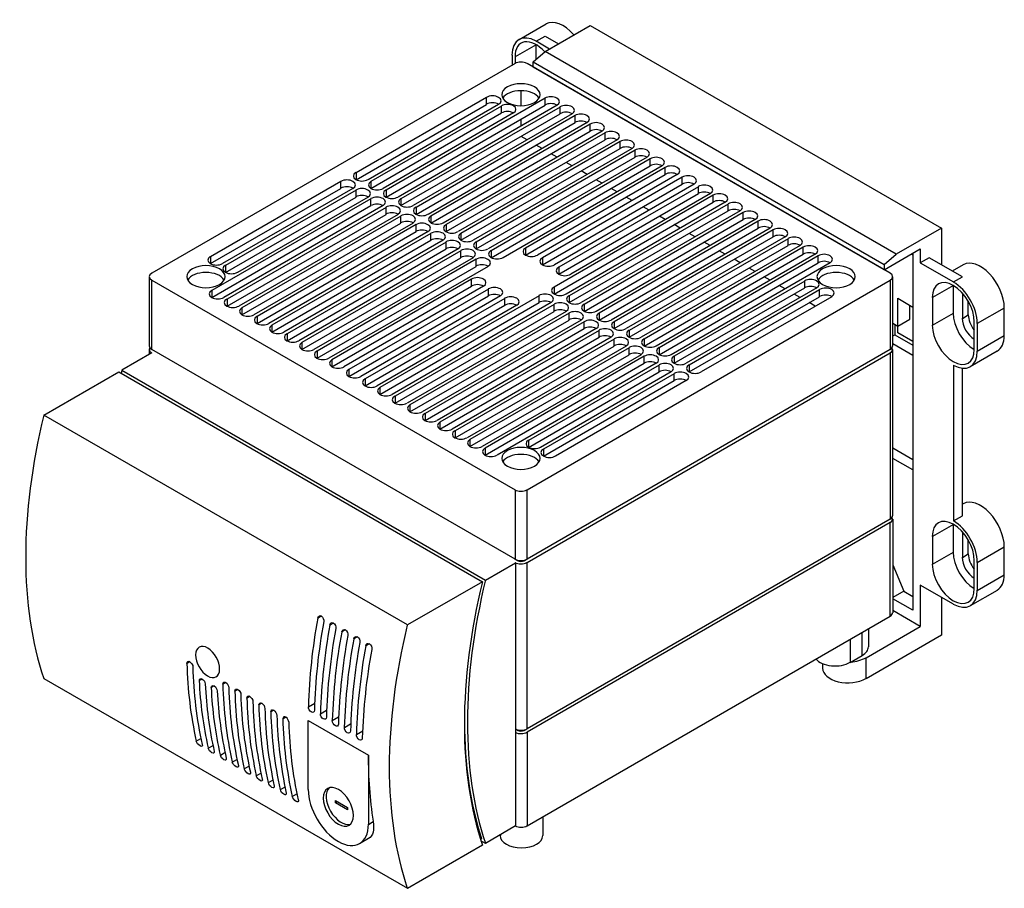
# Model space of a CAD drawing. Header units: millimetres. Extents: x 952 to 1780, y 444 to 1117.
# Tile 1 of 14: x 972 to 1204, y 444 to 649. Entities that reach past the tile are written whole.
import ezdxf

# ---------------------------------------------------------------- set-up
doc = ezdxf.new("R2010")
doc.units = ezdxf.units.MM
doc.layers.add('PDF_Geometry', color=7, linetype='Continuous')

msp = doc.modelspace()

# ---------------------------------------------------------------- linework, layer by layer
at = {"layer": 'PDF_Geometry', "lineweight": -3}
for points in [[(1089.48, 643.96), (1095.87, 647.64)], [(1175.51, 590.91), (1175.51, 589.68), (1092.78, 637.44), (1092.78, 638.67), (1095.62, 641.12), (1106.25, 647.26), (1188.98, 599.46), (1188.98, 590.87)], [(1093.5, 639.3), (1093.5, 642.73), (1088.55, 639.89), (1088.55, 638.29), (1002.98, 588.88)], [(1096.68, 641.71), (1093.5, 643.54), (1095.62, 644.76), (1098.79, 642.94)], [(1087.83, 640.28), (1087.83, 637.86)], [(1092.78, 638.67), (1175.51, 590.91), (1178.35, 593.36), (1095.62, 641.12)], [(1176.95, 588.88), (1091.39, 638.29)], [(1089.95, 628.34), (1089.95, 631.89)], [(1084.65, 628.67), (1053.91, 610.89)], [(1088.21, 626.64), (1057.43, 608.86)], [(1098.46, 628.46), (1060.99, 606.83)], [(1101.97, 626.43), (1064.5, 604.79)], [(1105.53, 624.4), (1068.06, 602.72)], [(1089.95, 623.55), (1089.95, 625.2)], [(1109.04, 622.32), (1071.57, 600.69)], [(1112.6, 620.29), (1075.13, 598.66)], [(1091.39, 620.29), (1089.95, 621.1)], [(1116.11, 618.26), (1078.64, 596.62)], [(1094.9, 618.26), (1093.5, 619.06)], [(1119.67, 616.23), (1082.2, 594.59)], [(1098.46, 616.23), (1097.02, 617.03)], [(1101.97, 614.19), (1100.57, 615)], [(1123.18, 614.19), (1085.71, 592.52)], [(1105.53, 612.12), (1104.09, 612.97)], [(1126.74, 612.12), (1093.84, 593.15)], [(1109.04, 610.09), (1107.64, 610.89)], [(1050.36, 608.86), (1019.62, 591.12)], [(1130.72, 609.83), (1097.82, 590.82)], [(1112.6, 608.06), (1111.16, 608.86)], [(1053.91, 606.83), (1023.13, 589.04)], [(1138.04, 605.6), (1100.57, 583.96)], [(1134.57, 607.63), (1101.67, 588.62)], [(1116.11, 606.02), (1114.71, 606.83)], [(1057.43, 604.79), (1019.96, 583.16)], [(1141.6, 603.57), (1104.09, 581.93)], [(1120.13, 603.69), (1118.69, 604.54)], [(1060.99, 602.72), (1023.47, 581.08)], [(1145.11, 601.53), (1107.64, 579.86)], [(1123.94, 601.49), (1122.55, 602.3)], [(1064.5, 600.69), (1027.03, 579.05)], [(1068.06, 598.66), (1030.54, 577.02)], [(1148.67, 599.46), (1111.16, 577.82)], [(1127.46, 599.46), (1126.02, 600.31)], [(1188.98, 599.46), (1178.35, 593.36)], [(1071.57, 596.62), (1034.1, 574.99)], [(1152.19, 597.43), (1114.71, 575.79)], [(1130.97, 597.43), (1129.58, 598.23)], [(1134.53, 595.4), (1133.09, 596.2)], [(1075.13, 594.59), (1037.61, 572.91)], [(1155.74, 595.4), (1118.23, 573.76)], [(1138.04, 593.36), (1136.65, 594.17)], [(1175.51, 589.68), (1184.02, 594.59), (1184.02, 591.29), (1191.81, 586.8), (1193.93, 588.03), (1186.14, 592.52), (1184.02, 591.29)], [(1078.64, 592.52), (1041.17, 570.88)], [(1159.26, 593.36), (1121.79, 571.69)], [(1141.6, 591.29), (1140.16, 592.14)], [(1182.25, 593.53), (1182.25, 509.4), (1177.55, 512.11)], [(1182.25, 593.15), (1181.91, 593.36)], [(1082.2, 590.48), (1044.68, 568.85)], [(1162.81, 591.29), (1125.34, 569.65)], [(1145.11, 589.26), (1143.72, 590.06)], [(1194.14, 590.87), (1191.56, 589.38)], [(1002.39, 571.69), (1002.39, 588.03)], [(1148.67, 587.22), (1147.23, 588.03)], [(1177.55, 571.69), (1177.55, 588.03)], [(1081.14, 585.78), (1048.24, 566.82)], [(1159.64, 585.4), (1128.86, 567.62)], [(1152.19, 585.19), (1150.79, 586)], [(1085.12, 583.5), (1052.22, 564.49)], [(1163.15, 583.33), (1132.41, 565.59)], [(1155.74, 583.16), (1154.3, 583.96)], [(1177.55, 577.1), (1178.73, 576.38), (1178.73, 582.95), (1182.25, 580.87)], [(1193.93, 584.22), (1193.93, 578.21), (1195.33, 579.05), (1195.33, 582.23)], [(1088.93, 581.3), (1056.07, 562.29)], [(1097.02, 581.93), (1059.55, 560.25)], [(1159.26, 581.08), (1157.86, 581.93)], [(1182.25, 572.74), (1178.73, 574.78), (1178.73, 576.38), (1181.53, 578.04), (1181.53, 581.3)], [(1100.57, 579.86), (1063.1, 558.22)], [(1104.09, 577.82), (1066.62, 556.19)], [(1107.64, 575.79), (1070.17, 554.16)], [(1178.01, 576.81), (1178.01, 574.35), (1182.25, 571.9)], [(1196.73, 570.88), (1196.73, 577.4)], [(1111.16, 573.76), (1073.69, 552.12)], [(1177.55, 574.1), (1178.01, 574.35)], [(1002.39, 569.74), (1002.39, 570.88)], [(1114.71, 571.69), (1077.24, 550.05)], [(1182.25, 569.44), (1177.55, 572.19)], [(1177.55, 531.67), (1177.55, 570.88)], [(1002.98, 570.08), (995.91, 565.97), (1081.56, 516.52), (1088.63, 520.62)], [(1118.23, 569.65), (1080.76, 548.02)], [(1202.15, 570.46), (1195.79, 566.77)], [(1121.79, 567.62), (1084.31, 545.99)], [(1191.81, 567.2), (1191.81, 530.45), (1193.93, 531.67), (1193.93, 566.44)], [(1125.34, 565.59), (1094.56, 547.81)], [(1128.86, 563.56), (1098.08, 545.77)], [(1177.55, 547.68), (1182.25, 544.97)], [(1182.25, 542.51), (1177.55, 545.22)], [(1194.14, 534.51), (1193.93, 534.38)], [(1177.55, 530.87), (1177.55, 508.81)], [(1193.93, 527.86), (1193.93, 521.85), (1195.33, 522.7), (1195.33, 525.87)], [(1088.55, 520.67), (1088.63, 520.62), (1088.63, 458.55), (1081.56, 454.45), (1080.5, 455.04)], [(1088.55, 521.47), (1089.27, 521.09), (1089.27, 521.22)], [(1090.67, 521.22), (1090.67, 521.09), (1091.39, 521.47)], [(1177.55, 520.12), (1180.13, 513.89), (1182.25, 512.66)], [(1196.73, 514.53), (1196.73, 521.05)], [(1191.81, 510.84), (1184.02, 515.33), (1184.02, 505.55)], [(1180.13, 513.89), (1177.55, 512.41)], [(1202.15, 514.1), (1195.79, 510.46)], [(1188.98, 512.45), (1188.98, 503.52), (1171.28, 493.27), (1171.28, 498.18), (1184.02, 505.55), (1177.55, 509.32)], [(1167.51, 502.54), (1167.51, 497.08), (1170.31, 498.73), (1170.31, 504.2)], [(1171.79, 505.04), (1171.79, 500.77)], [(1161.03, 495.73), (1161.03, 496.79)], [(977.53, 493.31), (1063.19, 443.86), (1080.84, 454.07)], [(1035.29, 482.98), (1035.2, 483.32), (1035.03, 483.66), (1034.82, 484), (1034.52, 484.21), (1034.27, 484.3), (1034.06, 484.25), (1033.89, 484.08), (1033.85, 483.79), (1034.52, 484.21)], [(1039.82, 467.11), (1039.82, 483.45), (1054, 475.28), (1054, 458.93), (1055.14, 459.61), (1055.23, 458.93), (1055.23, 458.26), (1055.19, 457.66), (1055.1, 457.07), (1054.93, 456.61), (1054.68, 456.18), (1054.38, 455.84), (1054.04, 455.59), (1051.92, 454.36)], [(1088.63, 481.42), (1089.27, 481.04), (1089.27, 481.21)], [(1090.67, 481.21), (1090.67, 481.04), (1091.39, 481.46)], [(1037.49, 464.65), (1037.49, 464.44), (1037.4, 464.27), (1037.19, 464.27), (1036.94, 464.35), (1036.64, 464.57), (1036.39, 464.86), (1036.17, 465.16), (1036.05, 465.5), (1037.15, 466.13)], [(1046.67, 464.27), (1046.21, 463.97), (1046.21, 464.57), (1049.05, 462.91), (1049.05, 462.36), (1046.21, 463.97)], [(1095.07, 460.71), (1095.07, 456.27)], [(1080.63, 455.55), (1080.42, 455.42)], [(1085.08, 456.48), (1085.08, 456.27)]]:
    msp.add_lwpolyline(points, dxfattribs=at)
for points in [[(1051.08, 612.54), (1051.08, 610.89), (1081.82, 628.67), (1081.82, 630.28)], [(1058.15, 608.44), (1058.15, 606.83), (1095.62, 628.46), (1095.62, 630.11)], [(1054.59, 610.51), (1054.59, 608.86), (1085.37, 626.64), (1085.37, 628.25)], [(1061.66, 606.4), (1061.66, 604.79), (1099.18, 626.43), (1099.18, 628.04)], [(1065.22, 604.37), (1065.22, 602.72), (1102.69, 624.4), (1102.69, 626.01)], [(1068.73, 602.34), (1068.73, 600.69), (1106.25, 622.32), (1106.25, 623.97)], [(1072.29, 600.31), (1072.29, 598.66), (1109.76, 620.29), (1109.76, 621.94)], [(1075.8, 598.23), (1075.8, 596.62), (1113.32, 618.26), (1113.32, 619.91)], [(1079.36, 596.2), (1079.36, 594.59), (1116.83, 616.23), (1116.83, 617.84)], [(1082.88, 594.17), (1082.88, 592.52), (1120.39, 614.19), (1120.39, 615.8)], [(1091, 594.76), (1091, 593.15), (1123.9, 612.12), (1123.9, 613.77)], [(1047.52, 610.51), (1016.78, 592.73), (1016.78, 591.12), (1047.52, 608.86)], [(1095.03, 592.47), (1095.03, 590.82), (1127.88, 609.83), (1127.88, 611.48)], [(1051.08, 608.44), (1020.3, 590.7), (1020.3, 589.04), (1051.08, 606.83)], [(1098.84, 590.27), (1098.84, 588.62), (1131.74, 607.63), (1131.74, 609.24)], [(1054.59, 606.4), (1017.12, 584.77), (1017.12, 583.16), (1054.59, 604.79)], [(1097.74, 585.57), (1097.74, 583.96), (1135.21, 605.6), (1135.21, 607.25)], [(1058.15, 604.37), (1020.68, 582.74), (1020.68, 581.08), (1058.15, 602.72)], [(1101.29, 583.54), (1101.29, 581.93), (1138.76, 603.57), (1138.76, 605.18)], [(1061.66, 602.34), (1024.19, 580.7), (1024.19, 579.05), (1061.66, 600.69)], [(1104.81, 581.51), (1104.81, 579.86), (1142.28, 601.53), (1142.28, 603.14)], [(1108.36, 579.48), (1108.36, 577.82), (1145.83, 599.46), (1145.83, 601.11)], [(1065.22, 600.31), (1027.75, 578.63), (1027.75, 577.02), (1065.22, 598.66)], [(1111.88, 577.44), (1111.88, 575.79), (1149.35, 597.43), (1149.35, 599.08)], [(1068.73, 598.23), (1031.26, 576.6), (1031.26, 574.99), (1068.73, 596.62)], [(1072.29, 596.2), (1034.82, 574.56), (1034.82, 572.91), (1072.29, 594.59)], [(1115.43, 575.37), (1115.43, 573.76), (1152.9, 595.4), (1152.9, 597)], [(1075.8, 594.17), (1038.33, 572.53), (1038.33, 570.88), (1075.8, 592.52)], [(1118.95, 573.34), (1118.95, 571.69), (1156.42, 593.36), (1156.42, 594.97)], [(1079.36, 592.14), (1041.89, 570.5), (1041.89, 568.85), (1079.36, 590.48)], [(1122.5, 571.3), (1122.5, 569.65), (1159.98, 591.29), (1159.98, 592.94)], [(1088.55, 537.81), (1088.55, 521.47), (1002.98, 570.88), (1002.98, 587.22)], [(1078.3, 587.44), (1045.4, 568.43), (1045.4, 566.82), (1078.3, 585.78)], [(1176.95, 587.22), (1176.95, 570.88), (1091.39, 521.47), (1091.39, 537.81)], [(1126.02, 569.27), (1126.02, 567.62), (1156.8, 585.4), (1156.8, 587.01)], [(1082.28, 585.11), (1049.38, 566.14), (1049.38, 564.49), (1082.28, 583.5)], [(1129.58, 567.2), (1129.58, 565.59), (1160.31, 583.33), (1160.31, 584.98)], [(1191.81, 579.43), (1191.81, 585.95), (1186.86, 583.12), (1186.86, 576.6)], [(1086.14, 582.91), (1053.24, 563.94), (1053.24, 562.29), (1086.14, 581.3)], [(1094.22, 583.54), (1056.71, 561.9), (1056.71, 560.25), (1094.22, 581.93)], [(1097.74, 581.51), (1060.27, 559.87), (1060.27, 558.22), (1097.74, 579.86)], [(1203.8, 580.66), (1197.45, 576.98), (1197.45, 570.46), (1203.8, 574.14)], [(1101.29, 579.48), (1063.78, 557.84), (1063.78, 556.19), (1101.29, 577.82)], [(1104.81, 577.44), (1067.34, 555.77), (1067.34, 554.16), (1104.81, 575.79)], [(1108.36, 575.37), (1070.85, 553.73), (1070.85, 552.12), (1108.36, 573.76)], [(1111.88, 573.34), (1074.41, 551.7), (1074.41, 550.05), (1111.88, 571.69)], [(1115.43, 571.3), (1077.92, 549.67), (1077.92, 548.02), (1115.43, 569.65)], [(1118.95, 569.27), (1081.48, 547.59), (1081.48, 545.99), (1118.95, 567.62)], [(1176.95, 530.87), (1091.39, 481.46), (1091.39, 520.67), (1176.95, 570.08)], [(1122.5, 567.2), (1091.72, 549.46), (1091.72, 547.81), (1122.5, 565.59)], [(1080.84, 516.14), (1063.19, 505.93), (977.53, 555.38), (995.19, 565.59)], [(1126.02, 565.17), (1095.28, 547.42), (1095.28, 545.77), (1126.02, 563.56)], [(1176.95, 508.01), (1176.95, 530.07), (1091.39, 480.66), (1091.39, 458.6)], [(1191.81, 523.08), (1191.81, 529.64), (1186.86, 526.76), (1186.86, 520.24)], [(1203.8, 524.31), (1197.45, 520.62), (1197.45, 514.1), (1203.8, 517.79)]]:
    msp.add_lwpolyline(points, close=True, dxfattribs=at)
for points in [[(1042.95, 508.05), (1042.06, 507.54), (1042.19, 507.84), (1042.4, 508.05), (1042.65, 508.13), (1042.95, 508.05), (1043.2, 507.79), (1043.37, 507.46), (1043.5, 507.08), (1043.46, 506.73, 0.037756), (1041.26, 485.82), (1041.21, 485.57), (1041.04, 485.35), (1040.79, 485.31), (1040.54, 485.44), (1040.28, 485.65), (1040.03, 485.95), (1039.9, 486.29), (1039.86, 486.67), (1041.34, 487.51)], [(1045.79, 506.4), (1044.9, 505.89), (1045.02, 506.23), (1045.19, 506.44), (1045.49, 506.48), (1045.79, 506.4), (1046.04, 506.19), (1046.21, 505.85), (1046.34, 505.47), (1046.3, 505.08, 0.037756), (1044.09, 484.21), (1044.05, 483.92), (1043.88, 483.75), (1043.63, 483.7), (1043.37, 483.79), (1043.08, 484), (1042.86, 484.3), (1042.74, 484.68), (1042.69, 485.02), (1044.13, 485.86)], [(1048.58, 504.79), (1047.73, 504.28), (1047.82, 504.58), (1048.03, 504.79), (1048.33, 504.87), (1048.58, 504.79), (1048.83, 504.53), (1049.05, 504.2), (1049.13, 503.81), (1049.13, 503.47, 0.037756), (1046.93, 482.56), (1046.84, 482.31), (1046.72, 482.09), (1046.46, 482.05), (1046.21, 482.14), (1045.91, 482.39), (1045.7, 482.69), (1045.53, 483.03), (1045.49, 483.41), (1046.97, 484.25)], [(1051.42, 503.14), (1050.53, 502.63), (1050.65, 502.97), (1050.87, 503.14), (1051.12, 503.22), (1051.42, 503.14), (1051.67, 502.93), (1051.88, 502.59), (1051.97, 502.21), (1051.97, 501.82, 0.037756), (1049.77, 480.95), (1049.68, 480.66), (1049.51, 480.49), (1049.3, 480.44), (1049, 480.53), (1048.75, 480.74), (1048.54, 481.04), (1048.37, 481.42), (1048.33, 481.76), (1049.81, 482.6)], [(1054.25, 501.49), (1053.36, 501.02), (1053.49, 501.32), (1053.7, 501.53), (1053.96, 501.57), (1054.25, 501.49), (1054.51, 501.27), (1054.72, 500.94), (1054.8, 500.55), (1054.77, 500.17, 0.037756), (1052.56, 479.3), (1052.52, 479), (1052.35, 478.83), (1052.14, 478.79), (1051.84, 478.88), (1051.59, 479.09), (1051.37, 479.43), (1051.21, 479.77), (1051.16, 480.1), (1052.64, 480.95)], [(1011.91, 497.25), (1011.24, 496.87), (1011.28, 497.17), (1011.41, 497.34), (1011.66, 497.38), (1011.91, 497.25), (1012.17, 497.04), (1012.42, 496.74), (1012.59, 496.41), (1012.62, 496.06, 0.048879), (1014.84, 477.73), (1014.88, 477.48), (1014.75, 477.35), (1014.58, 477.31), (1014.33, 477.44), (1014.03, 477.65), (1013.73, 477.9), (1013.57, 478.24), (1013.44, 478.54), (1014.54, 479.17)], [(1014.79, 493.19), (1014.16, 492.81), (1014.2, 493.1), (1014.33, 493.27), (1014.54, 493.31), (1014.79, 493.19), (1015.09, 492.98), (1015.34, 492.68), (1015.47, 492.34), (1015.55, 492.03, 0.043348), (1017.67, 476.08), (1017.67, 475.87), (1017.59, 475.7), (1017.42, 475.7), (1017.12, 475.79), (1016.87, 476), (1016.57, 476.29), (1016.36, 476.59), (1016.27, 476.93), (1017.38, 477.56)], [(1020.38, 492.38), (1019.7, 491.96), (1019.75, 492.26), (1019.92, 492.43), (1020.13, 492.47), (1020.38, 492.38), (1020.68, 492.13), (1020.89, 491.83), (1021.06, 491.49), (1021.09, 491.15, 0.048879), (1023.35, 472.82), (1023.35, 472.57), (1023.26, 472.44), (1023.05, 472.4), (1022.8, 472.53), (1022.5, 472.74), (1022.24, 473.03), (1022.03, 473.33), (1021.91, 473.63), (1023.01, 474.26)], [(1017.63, 491.58), (1016.95, 491.2), (1016.99, 491.45), (1017.16, 491.62), (1017.38, 491.66), (1017.63, 491.58), (1017.93, 491.37), (1018.14, 491.07), (1018.31, 490.69), (1018.39, 490.38, 0.043348), (1020.51, 474.47), (1020.51, 474.22), (1020.42, 474.09), (1020.21, 474.05), (1019.96, 474.13), (1019.66, 474.35), (1019.41, 474.64), (1019.2, 474.98), (1019.11, 475.28), (1020.17, 475.91)], [(1023.22, 490.73), (1022.54, 490.35), (1022.58, 490.6), (1022.71, 490.77), (1022.96, 490.82), (1023.22, 490.73), (1023.52, 490.52), (1023.73, 490.22), (1023.9, 489.84), (1023.93, 489.54, 0.048879), (1026.18, 471.21), (1026.18, 470.96), (1026.06, 470.79), (1025.89, 470.79), (1025.63, 470.87), (1025.34, 471.09), (1025.08, 471.38), (1024.87, 471.72), (1024.74, 472.02), (1025.84, 472.65)], [(1026.06, 489.08), (1025.38, 488.7), (1025.42, 489), (1025.55, 489.17), (1025.8, 489.21), (1026.06, 489.08), (1026.31, 488.87), (1026.56, 488.57), (1026.73, 488.23), (1026.77, 487.89, 0.048879), (1028.98, 469.56), (1029.02, 469.31), (1028.89, 469.18), (1028.72, 469.14), (1028.47, 469.27), (1028.17, 469.48), (1027.92, 469.77), (1027.71, 470.07), (1027.58, 470.37), (1028.68, 471)], [(1028.89, 487.47), (1028.17, 487.09), (1028.26, 487.34), (1028.38, 487.51), (1028.6, 487.56), (1028.89, 487.47), (1029.15, 487.26), (1029.4, 486.92), (1029.53, 486.58), (1029.6, 486.28, 0.048879), (1031.81, 467.91), (1031.81, 467.7), (1031.73, 467.53), (1031.56, 467.53), (1031.26, 467.61), (1031.01, 467.83), (1030.71, 468.12), (1030.5, 468.46), (1030.42, 468.76), (1031.52, 469.39)], [(1031.73, 485.82), (1031.01, 485.44), (1031.05, 485.69), (1031.22, 485.91), (1031.43, 485.95), (1031.73, 485.82), (1031.98, 485.61), (1032.19, 485.31), (1032.36, 484.97), (1032.44, 484.63, 0.048879), (1034.65, 466.3), (1034.65, 466.05), (1034.57, 465.92), (1034.35, 465.88), (1034.1, 466.01), (1033.8, 466.22), (1033.55, 466.47), (1033.34, 466.81), (1033.25, 467.11), (1034.35, 467.74)]]:
    msp.add_lwpolyline(points, format="xyb", dxfattribs=at)
for centre, radius, start, end in [((1161.85, 525.93), 170.7, 166.4246, 166.6713), ((1178.97, 482.46), 139.19, 169.6201, 178.269), ((1181.81, 480.81), 139.19, 169.6201, 178.269), ((1184.61, 479.2), 139.19, 169.6201, 178.269), ((1187.44, 477.55), 139.19, 169.6201, 178.269), ((1190.28, 475.94), 139.19, 169.6201, 178.269), ((1105.8, 498.98), 94.6, 181.2809, 192.4742), ((1106.72, 497.07), 92.7, 182.6165, 192.545), ((1114.27, 494.11), 94.6, 181.2809, 192.4742), ((1109.55, 495.42), 92.7, 182.6165, 192.545), ((1117.11, 492.46), 94.6, 181.2809, 192.4742), ((1119.94, 490.85), 94.6, 181.2809, 192.4742), ((1122.74, 489.2), 94.6, 181.2809, 192.4742), ((1125.57, 487.55), 94.6, 181.2809, 192.4742), ((1128.41, 485.94), 94.6, 181.2809, 192.4742), ((1129.81, 485.13), 94.6, 181.2809, 192.4742), ((1156.33, 474.97), 102.38, 179.8075, 188.6068)]:
    msp.add_arc(centre, radius, start, end, dxfattribs=at)
msp.add_ellipse((1016.11, 497.2), major_axis=(-1.98, 3.5), ratio=0.576498, start_param=3.921728, end_param=10.204913, dxfattribs=at)
for points in [[(1102.4, 645.08), (1100.22, 647.6), (1097.58, 648.63), (1095.84, 647.63)], [(1093.5, 643.56), (1090.37, 645.36), (1087.83, 643.89), (1087.82, 640.28)], [(1090.79, 643.39), (1089.38, 643.16), (1088.53, 641.84), (1088.53, 639.9)], [(1095.52, 641.07), (1093.99, 642.76), (1092.21, 643.63), (1090.79, 643.39)], [(1091.35, 638.28), (1090.56, 638.74), (1089.29, 638.74), (1088.5, 638.28)], [(1093.11, 632.78), (1091.35, 633.8), (1088.5, 633.8), (1086.74, 632.78)], [(1086.74, 632.78), (1084.98, 631.76), (1084.98, 630.12), (1086.74, 629.1)], [(1089.92, 631.89), (1087.98, 631.89), (1086.25, 631.17), (1085.64, 630.11)], [(1094.21, 630.11), (1093.59, 631.17), (1091.87, 631.89), (1089.92, 631.89)], [(1093.11, 629.1), (1094.87, 630.12), (1094.87, 631.76), (1093.11, 632.78)], [(1084.66, 630.32), (1083.87, 630.78), (1082.6, 630.78), (1081.81, 630.32)], [(1084.66, 628.71), (1083.87, 629.17), (1082.6, 629.17), (1081.81, 628.71)], [(1084.66, 628.68), (1085.44, 629.13), (1085.44, 629.87), (1084.66, 630.32)], [(1088.17, 628.29), (1087.39, 628.75), (1086.11, 628.75), (1085.33, 628.29)], [(1086.74, 629.1), (1088.5, 628.08), (1091.35, 628.08), (1093.11, 629.1)], [(1098.42, 630.11), (1097.63, 630.57), (1096.36, 630.57), (1095.57, 630.11)], [(1098.42, 628.5), (1097.63, 628.96), (1096.36, 628.96), (1095.57, 628.5)], [(1098.42, 628.47), (1099.2, 628.92), (1099.2, 629.66), (1098.42, 630.11)], [(1088.17, 626.64), (1087.39, 627.09), (1086.11, 627.09), (1085.33, 626.64)], [(1088.17, 626.64), (1088.96, 627.1), (1088.96, 627.84), (1088.17, 628.29)], [(1101.97, 628.08), (1101.19, 628.53), (1099.92, 628.53), (1099.13, 628.08)], [(1101.97, 626.47), (1101.19, 626.93), (1099.92, 626.93), (1099.13, 626.47)], [(1101.97, 626.43), (1102.76, 626.89), (1102.76, 627.62), (1101.97, 628.08)], [(1105.49, 626.05), (1104.7, 626.5), (1103.43, 626.5), (1102.64, 626.05)], [(1105.49, 624.4), (1104.7, 624.85), (1103.43, 624.85), (1102.64, 624.4)], [(1105.49, 624.4), (1106.27, 624.86), (1106.27, 625.59), (1105.49, 626.05)], [(1109.04, 624.01), (1108.26, 624.47), (1106.99, 624.47), (1106.2, 624.01)], [(1109.04, 622.36), (1108.26, 622.82), (1106.99, 622.82), (1106.2, 622.36)], [(1109.04, 622.37), (1109.83, 622.82), (1109.83, 623.56), (1109.04, 624.01)], [(1112.56, 621.94), (1111.77, 622.39), (1110.5, 622.39), (1109.71, 621.94)], [(1112.56, 620.29), (1113.34, 620.75), (1113.34, 621.49), (1112.56, 621.94)], [(1112.56, 620.33), (1111.77, 620.79), (1110.5, 620.79), (1109.71, 620.33)], [(1116.12, 619.91), (1115.33, 620.36), (1114.06, 620.36), (1113.27, 619.91)], [(1116.12, 618.26), (1116.9, 618.72), (1116.9, 619.45), (1116.12, 619.91)], [(1116.12, 618.3), (1115.33, 618.75), (1114.06, 618.75), (1113.27, 618.3)], [(1119.63, 617.88), (1118.84, 618.33), (1117.57, 618.33), (1116.79, 617.88)], [(1119.63, 616.23), (1120.41, 616.68), (1120.41, 617.42), (1119.63, 617.88)], [(1119.63, 616.22), (1118.84, 616.68), (1117.57, 616.68), (1116.79, 616.22)], [(1123.19, 615.84), (1122.4, 616.3), (1121.13, 616.3), (1120.34, 615.84)], [(1123.19, 614.2), (1123.97, 614.65), (1123.97, 615.39), (1123.19, 615.84)], [(1051.03, 612.58), (1050.25, 612.13), (1050.25, 611.39), (1051.03, 610.94)], [(1123.19, 614.19), (1122.4, 614.65), (1121.13, 614.65), (1120.34, 614.19)], [(1126.74, 613.81), (1125.96, 614.27), (1124.68, 614.27), (1123.9, 613.81)], [(1126.74, 612.16), (1125.96, 612.61), (1124.68, 612.61), (1123.9, 612.16)], [(1126.74, 612.16), (1127.53, 612.62), (1127.53, 613.36), (1126.74, 613.81)], [(1050.36, 610.51), (1049.58, 610.96), (1048.3, 610.96), (1047.52, 610.51)], [(1050.36, 608.86), (1051.15, 609.32), (1051.15, 610.05), (1050.36, 610.51)], [(1051.03, 610.94), (1051.82, 610.48), (1053.09, 610.48), (1053.88, 610.94)], [(1054.59, 610.51), (1053.8, 610.05), (1053.8, 609.32), (1054.59, 608.86)], [(1130.72, 611.48), (1129.94, 611.94), (1128.66, 611.94), (1127.88, 611.48)], [(1130.72, 609.87), (1129.94, 610.33), (1128.66, 610.33), (1127.88, 609.87)], [(1130.72, 609.84), (1131.51, 610.29), (1131.51, 611.03), (1130.72, 611.48)], [(1050.36, 608.9), (1049.58, 609.35), (1048.3, 609.35), (1047.52, 608.9)], [(1053.88, 608.48), (1053.09, 608.93), (1051.82, 608.93), (1051.03, 608.48)], [(1053.88, 606.83), (1054.66, 607.28), (1054.66, 608.02), (1053.88, 608.48)], [(1054.59, 608.86), (1055.37, 608.41), (1056.65, 608.41), (1057.43, 608.86)], [(1058.1, 608.48), (1057.32, 608.02), (1057.32, 607.28), (1058.1, 606.83)], [(1134.53, 609.28), (1133.75, 609.74), (1132.47, 609.74), (1131.69, 609.28)], [(1134.53, 607.63), (1133.75, 608.08), (1132.47, 608.08), (1131.69, 607.63)], [(1134.53, 607.63), (1135.32, 608.09), (1135.32, 608.83), (1134.53, 609.28)], [(1053.88, 606.87), (1053.09, 607.32), (1051.82, 607.32), (1051.03, 606.87)], [(1057.43, 606.44), (1056.65, 606.9), (1055.37, 606.9), (1054.59, 606.44)], [(1057.43, 604.8), (1058.22, 605.25), (1058.22, 605.99), (1057.43, 606.44)], [(1058.1, 606.83), (1058.89, 606.37), (1060.16, 606.37), (1060.95, 606.83)], [(1061.66, 606.44), (1060.87, 605.99), (1060.87, 605.25), (1061.66, 604.8)], [(1138.05, 607.25), (1137.26, 607.7), (1135.99, 607.7), (1135.2, 607.25)], [(1138.05, 605.64), (1137.26, 606.09), (1135.99, 606.09), (1135.2, 605.64)], [(1138.05, 605.6), (1138.83, 606.06), (1138.83, 606.79), (1138.05, 607.25)], [(1141.56, 605.22), (1140.78, 605.67), (1139.5, 605.67), (1138.72, 605.22)], [(1057.43, 604.79), (1056.65, 605.25), (1055.37, 605.25), (1054.59, 604.79)], [(1060.95, 604.41), (1060.16, 604.87), (1058.89, 604.87), (1058.1, 604.41)], [(1060.95, 602.76), (1060.16, 603.21), (1058.89, 603.21), (1058.1, 602.76)], [(1060.95, 602.76), (1061.73, 603.22), (1061.73, 603.96), (1060.95, 604.41)], [(1061.66, 604.8), (1062.44, 604.34), (1063.72, 604.34), (1064.5, 604.8)], [(1065.17, 604.41), (1064.39, 603.96), (1064.39, 603.22), (1065.17, 602.76)], [(1141.56, 603.56), (1140.78, 604.02), (1139.5, 604.02), (1138.72, 603.56)], [(1141.56, 603.57), (1142.35, 604.02), (1142.35, 604.76), (1141.56, 605.22)], [(1145.12, 603.18), (1144.33, 603.64), (1143.06, 603.64), (1142.27, 603.18)], [(1145.12, 601.54), (1145.9, 601.99), (1145.9, 602.73), (1145.12, 603.18)], [(1064.5, 602.38), (1063.72, 602.83), (1062.44, 602.83), (1061.66, 602.38)], [(1064.5, 600.73), (1063.72, 601.18), (1062.44, 601.18), (1061.66, 600.73)], [(1064.5, 600.73), (1065.29, 601.19), (1065.29, 601.92), (1064.5, 602.38)], [(1065.17, 602.76), (1065.96, 602.31), (1067.23, 602.31), (1068.02, 602.76)], [(1068.73, 602.38), (1067.94, 601.92), (1067.94, 601.19), (1068.73, 600.73)], [(1145.12, 601.53), (1144.33, 601.99), (1143.06, 601.99), (1142.27, 601.53)], [(1148.63, 601.15), (1147.85, 601.61), (1146.57, 601.61), (1145.79, 601.15)], [(1148.63, 599.5), (1149.42, 599.96), (1149.42, 600.7), (1148.63, 601.15)], [(1068.02, 600.3), (1067.23, 600.76), (1065.96, 600.76), (1065.17, 600.3)], [(1068.02, 598.7), (1067.23, 599.15), (1065.96, 599.15), (1065.17, 598.7)], [(1068.02, 598.66), (1068.8, 599.11), (1068.8, 599.85), (1068.02, 600.3)], [(1068.73, 600.73), (1069.52, 600.28), (1070.79, 600.28), (1071.57, 600.73)], [(1071.57, 598.27), (1070.79, 598.73), (1069.52, 598.73), (1068.73, 598.27)], [(1072.24, 600.3), (1071.46, 599.85), (1071.46, 599.11), (1072.24, 598.66)], [(1072.24, 598.66), (1073.03, 598.2), (1074.3, 598.2), (1075.09, 598.66)], [(1148.63, 599.5), (1147.85, 599.95), (1146.57, 599.95), (1145.79, 599.5)], [(1152.19, 599.08), (1151.4, 599.53), (1150.13, 599.53), (1149.34, 599.08)], [(1152.19, 597.43), (1152.97, 597.88), (1152.97, 598.62), (1152.19, 599.08)], [(1071.57, 596.66), (1070.79, 597.12), (1069.52, 597.12), (1068.73, 596.66)], [(1071.57, 596.63), (1072.36, 597.08), (1072.36, 597.82), (1071.57, 598.27)], [(1075.09, 596.24), (1074.3, 596.69), (1073.03, 596.69), (1072.24, 596.24)], [(1075.8, 598.27), (1075.02, 597.82), (1075.02, 597.08), (1075.8, 596.63)], [(1075.09, 594.59), (1075.87, 595.05), (1075.87, 595.79), (1075.09, 596.24)], [(1075.8, 596.63), (1076.59, 596.17), (1077.86, 596.17), (1078.64, 596.63)], [(1079.31, 596.24), (1078.53, 595.79), (1078.53, 595.05), (1079.31, 594.59)], [(1152.19, 597.47), (1151.4, 597.92), (1150.13, 597.92), (1149.34, 597.47)], [(1155.7, 597.04), (1154.92, 597.5), (1153.64, 597.5), (1152.86, 597.04)], [(1155.7, 595.4), (1156.49, 595.85), (1156.49, 596.59), (1155.7, 597.04)], [(1075.09, 594.59), (1074.3, 595.04), (1073.03, 595.04), (1072.24, 594.59)], [(1078.64, 594.21), (1077.86, 594.66), (1076.59, 594.66), (1075.8, 594.21)], [(1078.64, 592.56), (1079.43, 593.02), (1079.43, 593.75), (1078.64, 594.21)], [(1079.31, 594.59), (1080.1, 594.14), (1081.37, 594.14), (1082.16, 594.59)], [(1082.87, 594.21), (1082.09, 593.75), (1082.09, 593.02), (1082.87, 592.56)], [(1091, 594.8), (1090.22, 594.35), (1090.22, 593.61), (1091, 593.15)], [(1155.7, 595.44), (1154.92, 595.89), (1153.64, 595.89), (1152.86, 595.44)], [(1159.26, 595.01), (1158.47, 595.47), (1157.2, 595.47), (1156.42, 595.01)], [(1159.26, 593.37), (1160.04, 593.82), (1160.04, 594.56), (1159.26, 595.01)], [(1016.74, 592.77), (1015.95, 592.31), (1015.95, 591.58), (1016.74, 591.12)], [(1078.64, 592.56), (1077.86, 593.01), (1076.59, 593.01), (1075.8, 592.56)], [(1082.16, 592.13), (1081.37, 592.59), (1080.1, 592.59), (1079.31, 592.13)], [(1082.16, 590.49), (1082.94, 590.94), (1082.94, 591.68), (1082.16, 592.13)], [(1082.87, 592.56), (1083.66, 592.11), (1084.93, 592.11), (1085.72, 592.56)], [(1091, 593.15), (1091.79, 592.7), (1093.06, 592.7), (1093.84, 593.15)], [(1094.98, 592.51), (1094.2, 592.06), (1094.2, 591.32), (1094.98, 590.87)], [(1159.26, 593.36), (1158.47, 593.82), (1157.2, 593.82), (1156.42, 593.36)], [(1162.77, 592.98), (1161.99, 593.43), (1160.71, 593.43), (1159.93, 592.98)], [(1162.77, 591.33), (1161.99, 591.78), (1160.71, 591.78), (1159.93, 591.33)], [(1162.77, 591.33), (1163.56, 591.79), (1163.56, 592.53), (1162.77, 592.98)], [(1200.33, 588.73), (1198.21, 590.95), (1195.78, 591.79), (1194.15, 590.85)], [(1012.51, 589.89), (1010.75, 588.87), (1010.75, 587.23), (1012.51, 586.21)], [(1018.89, 589.89), (1017.13, 590.91), (1014.28, 590.91), (1012.51, 589.89)], [(1016.74, 591.12), (1017.52, 590.67), (1018.8, 590.67), (1019.58, 591.12)], [(1018.89, 586.21), (1020.65, 587.23), (1020.65, 588.87), (1018.89, 589.89)], [(1020.29, 590.74), (1019.51, 590.28), (1019.51, 589.54), (1020.29, 589.09)], [(1082.16, 590.52), (1081.37, 590.98), (1080.1, 590.98), (1079.31, 590.52)], [(1094.98, 590.87), (1095.77, 590.41), (1097.04, 590.41), (1097.82, 590.87)], [(1098.83, 590.27), (1098.05, 589.82), (1098.05, 589.08), (1098.83, 588.62)], [(1161, 589.89), (1159.24, 588.87), (1159.24, 587.23), (1161, 586.21)], [(1167.38, 589.89), (1165.62, 590.91), (1162.76, 590.91), (1161, 589.89)], [(1167.38, 586.21), (1169.14, 587.23), (1169.14, 588.87), (1167.38, 589.89)], [(1002.93, 588.87), (1002.15, 588.42), (1002.15, 587.68), (1002.93, 587.23)], [(1015.7, 589.04), (1013.76, 589.04), (1012.03, 588.32), (1011.42, 587.26)], [(1019.98, 587.26), (1019.37, 588.32), (1017.65, 589.04), (1015.7, 589.04)], [(1020.29, 589.09), (1021.08, 588.63), (1022.35, 588.63), (1023.14, 589.09)], [(1081.1, 587.48), (1080.32, 587.93), (1079.04, 587.93), (1078.26, 587.48)], [(1081.1, 585.83), (1081.89, 586.28), (1081.89, 587.02), (1081.1, 587.48)], [(1098.83, 588.62), (1099.62, 588.17), (1100.89, 588.17), (1101.68, 588.62)], [(1159.6, 587.05), (1158.81, 587.51), (1157.54, 587.51), (1156.75, 587.05)], [(1159.6, 585.41), (1160.38, 585.86), (1160.38, 586.6), (1159.6, 587.05)], [(1164.19, 589.04), (1162.24, 589.04), (1160.52, 588.32), (1159.91, 587.26)], [(1168.47, 587.26), (1167.86, 588.32), (1166.13, 589.04), (1164.19, 589.04)], [(1176.92, 587.23), (1177.7, 587.68), (1177.7, 588.42), (1176.92, 588.87)], [(1191.79, 585.98), (1189.06, 587.56), (1186.84, 586.28), (1186.84, 583.12)], [(1203.81, 580.69), (1203.81, 583.33), (1202.44, 586.51), (1200.33, 588.73)], [(1012.51, 586.21), (1014.28, 585.19), (1017.13, 585.19), (1018.89, 586.21)], [(1017.08, 584.81), (1016.29, 584.35), (1016.29, 583.62), (1017.08, 583.16)], [(1081.1, 585.82), (1080.32, 586.28), (1079.04, 586.28), (1078.26, 585.82)], [(1085.08, 585.15), (1084.3, 585.6), (1083.02, 585.6), (1082.24, 585.15)], [(1085.08, 583.5), (1085.87, 583.96), (1085.87, 584.69), (1085.08, 585.15)], [(1097.73, 585.61), (1096.95, 585.16), (1096.95, 584.42), (1097.73, 583.97)], [(1159.6, 585.4), (1158.81, 585.86), (1157.54, 585.86), (1156.75, 585.4)], [(1163.15, 585.02), (1162.37, 585.47), (1161.1, 585.47), (1160.31, 585.02)], [(1161, 586.21), (1162.76, 585.19), (1165.62, 585.19), (1167.38, 586.21)], [(1163.15, 583.37), (1163.94, 583.83), (1163.94, 584.57), (1163.15, 585.02)], [(1196.75, 577.4), (1196.75, 580.56), (1194.53, 584.4), (1191.79, 585.98)], [(1197.45, 577.01), (1197.46, 580.62), (1194.94, 584.99), (1191.81, 586.79)], [(1017.08, 583.16), (1017.86, 582.71), (1019.13, 582.71), (1019.92, 583.16)], [(1020.63, 582.78), (1019.85, 582.32), (1019.85, 581.58), (1020.63, 581.13)], [(1085.08, 583.54), (1084.3, 583.99), (1083.02, 583.99), (1082.24, 583.54)], [(1088.93, 582.95), (1088.15, 583.4), (1086.87, 583.4), (1086.09, 582.95)], [(1088.93, 581.3), (1089.72, 581.75), (1089.72, 582.49), (1088.93, 582.95)], [(1097.02, 583.58), (1096.23, 584.04), (1094.96, 584.04), (1094.18, 583.58)], [(1097.02, 581.93), (1096.23, 582.38), (1094.96, 582.38), (1094.18, 581.93)], [(1097.02, 581.93), (1097.81, 582.39), (1097.81, 583.13), (1097.02, 583.58)], [(1097.73, 583.97), (1098.52, 583.51), (1099.79, 583.51), (1100.58, 583.97)], [(1101.25, 583.58), (1100.46, 583.13), (1100.46, 582.39), (1101.25, 581.93)], [(1163.15, 583.37), (1162.37, 583.82), (1161.1, 583.82), (1160.31, 583.37)], [(1020.63, 581.13), (1021.42, 580.67), (1022.69, 580.67), (1023.48, 581.13)], [(1024.19, 580.7), (1023.4, 580.25), (1023.4, 579.51), (1024.19, 579.05)], [(1088.93, 581.29), (1088.15, 581.75), (1086.87, 581.75), (1086.09, 581.29)], [(1100.58, 581.55), (1099.79, 582), (1098.52, 582), (1097.73, 581.55)], [(1100.58, 579.9), (1099.79, 580.35), (1098.52, 580.35), (1097.73, 579.9)], [(1100.58, 579.9), (1101.36, 580.36), (1101.36, 581.09), (1100.58, 581.55)], [(1101.25, 581.93), (1102.03, 581.48), (1103.31, 581.48), (1104.09, 581.93)], [(1104.8, 581.55), (1104.02, 581.09), (1104.02, 580.36), (1104.8, 579.9)], [(1024.19, 579.05), (1024.97, 578.6), (1026.25, 578.6), (1027.03, 579.05)], [(1027.7, 578.67), (1026.92, 578.21), (1026.92, 577.48), (1027.7, 577.02)], [(1104.09, 579.47), (1103.31, 579.93), (1102.03, 579.93), (1101.25, 579.47)], [(1104.09, 577.86), (1103.31, 578.32), (1102.03, 578.32), (1101.25, 577.86)], [(1104.09, 577.83), (1104.88, 578.28), (1104.88, 579.02), (1104.09, 579.47)], [(1104.8, 579.9), (1105.59, 579.45), (1106.86, 579.45), (1107.65, 579.9)], [(1107.65, 577.44), (1106.86, 577.9), (1105.59, 577.9), (1104.8, 577.44)], [(1108.32, 579.47), (1107.53, 579.02), (1107.53, 578.28), (1108.32, 577.83)], [(1108.32, 577.83), (1109.1, 577.37), (1110.38, 577.37), (1111.16, 577.83)], [(1191.75, 579.48), (1191.75, 576.32), (1193.97, 572.48), (1196.71, 570.9)], [(1193.88, 578.25), (1193.88, 576.45), (1195.14, 574.25), (1196.71, 573.35)], [(1195.32, 579.06), (1195.32, 577.89), (1195.86, 576.5), (1196.73, 575.41)], [(1027.7, 577.02), (1028.49, 576.57), (1029.76, 576.57), (1030.55, 577.02)], [(1031.26, 576.64), (1030.47, 576.18), (1030.47, 575.44), (1031.26, 574.99)], [(1107.65, 575.83), (1106.86, 576.29), (1105.59, 576.29), (1104.8, 575.83)], [(1107.65, 575.79), (1108.43, 576.25), (1108.43, 576.99), (1107.65, 577.44)], [(1111.16, 575.41), (1110.38, 575.86), (1109.1, 575.86), (1108.32, 575.41)], [(1111.87, 577.44), (1111.09, 576.99), (1111.09, 576.25), (1111.87, 575.79)], [(1111.16, 573.76), (1111.95, 574.22), (1111.95, 574.95), (1111.16, 575.41)], [(1111.87, 575.79), (1112.66, 575.34), (1113.93, 575.34), (1114.72, 575.79)], [(1115.39, 575.41), (1114.6, 574.95), (1114.6, 574.22), (1115.39, 573.76)], [(1186.84, 576.6), (1186.84, 573.44), (1189.06, 569.6), (1191.79, 568.02)], [(1031.26, 574.99), (1032.04, 574.54), (1033.32, 574.54), (1034.1, 574.99)], [(1034.77, 574.6), (1033.99, 574.15), (1033.99, 573.41), (1034.77, 572.96)], [(1111.16, 573.76), (1110.38, 574.21), (1109.1, 574.21), (1108.32, 573.76)], [(1114.72, 573.38), (1113.93, 573.83), (1112.66, 573.83), (1111.87, 573.38)], [(1114.72, 571.73), (1115.5, 572.18), (1115.5, 572.92), (1114.72, 573.38)], [(1115.39, 573.76), (1116.17, 573.31), (1117.45, 573.31), (1118.23, 573.76)], [(1118.94, 573.38), (1118.16, 572.92), (1118.16, 572.18), (1118.94, 571.73)], [(1202.13, 570.51), (1203.2, 571.13), (1203.8, 572.44), (1203.81, 574.17)], [(1002.48, 571.31), (1002.2, 570.89), (1002.38, 570.4), (1002.93, 570.08)], [(1002.35, 571.71), (1002.35, 571.4), (1002.56, 571.1), (1002.93, 570.88)], [(1034.77, 572.96), (1035.56, 572.5), (1036.83, 572.5), (1037.62, 572.96)], [(1038.33, 572.53), (1037.54, 572.08), (1037.54, 571.34), (1038.33, 570.88)], [(1038.33, 570.88), (1039.12, 570.43), (1040.39, 570.43), (1041.17, 570.88)], [(1114.72, 571.73), (1113.93, 572.18), (1112.66, 572.18), (1111.87, 571.73)], [(1118.23, 571.34), (1117.45, 571.8), (1116.17, 571.8), (1115.39, 571.34)], [(1118.23, 569.7), (1119.02, 570.15), (1119.02, 570.89), (1118.23, 571.34)], [(1118.94, 571.73), (1119.73, 571.28), (1121, 571.28), (1121.79, 571.73)], [(1122.46, 571.34), (1121.67, 570.89), (1121.67, 570.15), (1122.46, 569.7)], [(1176.92, 570.88), (1177.29, 571.1), (1177.5, 571.4), (1177.5, 571.71)], [(1176.92, 570.08), (1177.47, 570.4), (1177.65, 570.89), (1177.37, 571.31)], [(1191.79, 568.02), (1194.53, 566.44), (1196.75, 567.72), (1196.75, 570.88)], [(1041.84, 570.5), (1041.06, 570.04), (1041.06, 569.31), (1041.84, 568.85)], [(1041.84, 568.85), (1042.63, 568.4), (1043.9, 568.4), (1044.69, 568.85)], [(1045.4, 568.47), (1044.62, 568.01), (1044.62, 567.27), (1045.4, 566.82)], [(1118.23, 569.69), (1117.45, 570.15), (1116.17, 570.15), (1115.39, 569.69)], [(1121.79, 569.27), (1121, 569.72), (1119.73, 569.72), (1118.94, 569.27)], [(1121.79, 567.62), (1122.57, 568.08), (1122.57, 568.81), (1121.79, 569.27)], [(1122.46, 569.7), (1123.24, 569.24), (1124.52, 569.24), (1125.3, 569.7)], [(1126.02, 569.27), (1125.23, 568.81), (1125.23, 568.08), (1126.02, 567.62)], [(1191.78, 567.21), (1194.9, 565.42), (1197.44, 566.89), (1197.45, 570.49)], [(1045.4, 566.82), (1046.19, 566.36), (1047.46, 566.36), (1048.25, 566.82)], [(1049.38, 566.18), (1048.6, 565.72), (1048.6, 564.99), (1049.38, 564.53)], [(1121.79, 567.66), (1121, 568.12), (1119.73, 568.12), (1118.94, 567.66)], [(1125.3, 567.24), (1124.52, 567.69), (1123.24, 567.69), (1122.46, 567.24)], [(1125.3, 565.63), (1124.52, 566.08), (1123.24, 566.08), (1122.46, 565.63)], [(1125.3, 565.59), (1126.09, 566.05), (1126.09, 566.78), (1125.3, 567.24)], [(1126.02, 567.62), (1126.8, 567.17), (1128.07, 567.17), (1128.86, 567.62)], [(1129.53, 567.24), (1128.74, 566.78), (1128.74, 566.05), (1129.53, 565.59)], [(1049.38, 564.53), (1050.17, 564.08), (1051.44, 564.08), (1052.22, 564.53)], [(1053.19, 563.93), (1052.41, 563.48), (1052.41, 562.74), (1053.19, 562.29)], [(1128.86, 565.21), (1128.07, 565.66), (1126.8, 565.66), (1126.02, 565.21)], [(1128.86, 563.55), (1128.07, 564.01), (1126.8, 564.01), (1126.02, 563.55)], [(1128.86, 563.56), (1129.65, 564.01), (1129.65, 564.75), (1128.86, 565.21)], [(1129.53, 565.59), (1130.32, 565.14), (1131.59, 565.14), (1132.37, 565.59)], [(1053.19, 562.29), (1053.98, 561.83), (1055.25, 561.83), (1056.04, 562.29)], [(1056.71, 561.94), (1055.92, 561.49), (1055.92, 560.75), (1056.71, 560.3)], [(1056.71, 560.3), (1057.49, 559.84), (1058.76, 559.84), (1059.55, 560.3)], [(1060.22, 559.87), (1059.43, 559.42), (1059.43, 558.68), (1060.22, 558.22)], [(1060.22, 558.22), (1061.01, 557.77), (1062.28, 557.77), (1063.06, 558.22)], [(1063.78, 557.84), (1062.99, 557.38), (1062.99, 556.65), (1063.78, 556.19)], [(977.49, 555.37), (971.83, 531.93), (971.83, 510.21), (977.49, 493.3)], [(1063.78, 556.19), (1064.56, 555.74), (1065.84, 555.74), (1066.62, 556.19)], [(1067.29, 555.81), (1066.51, 555.35), (1066.51, 554.61), (1067.29, 554.16)], [(1067.29, 554.16), (1068.08, 553.7), (1069.35, 553.7), (1070.13, 554.16)], [(1070.85, 553.77), (1070.06, 553.32), (1070.06, 552.58), (1070.85, 552.13)], [(1070.85, 552.13), (1071.63, 551.67), (1072.91, 551.67), (1073.69, 552.13)], [(1074.36, 551.74), (1073.58, 551.29), (1073.58, 550.55), (1074.36, 550.09)], [(1074.36, 550.09), (1075.15, 549.64), (1076.42, 549.64), (1077.21, 550.09)], [(1077.92, 549.67), (1077.13, 549.21), (1077.13, 548.47), (1077.92, 548.02)], [(1077.92, 548.02), (1078.7, 547.57), (1079.98, 547.57), (1080.76, 548.02)], [(1081.43, 547.63), (1080.65, 547.18), (1080.65, 546.44), (1081.43, 545.99)], [(1093.11, 547.04), (1091.35, 548.06), (1088.5, 548.06), (1086.74, 547.04)], [(1091.72, 549.5), (1090.93, 549.04), (1090.93, 548.31), (1091.72, 547.85)], [(1091.72, 547.85), (1092.51, 547.4), (1093.78, 547.4), (1094.56, 547.85)], [(1081.43, 545.99), (1082.22, 545.53), (1083.49, 545.53), (1084.28, 545.99)], [(1086.74, 547.04), (1084.98, 546.03), (1084.98, 544.38), (1086.74, 543.36)], [(1089.92, 546.15), (1087.98, 546.15), (1086.25, 545.43), (1085.64, 544.37)], [(1094.21, 544.37), (1093.59, 545.43), (1091.87, 546.15), (1089.92, 546.15)], [(1093.11, 543.36), (1094.87, 544.38), (1094.87, 546.03), (1093.11, 547.04)], [(1095.23, 547.42), (1094.45, 546.97), (1094.45, 546.23), (1095.23, 545.78)], [(1095.23, 545.78), (1096.02, 545.32), (1097.29, 545.32), (1098.08, 545.78)], [(1086.74, 543.36), (1088.5, 542.34), (1091.35, 542.34), (1093.11, 543.36)], [(1088.5, 537.82), (1089.29, 537.36), (1090.56, 537.36), (1091.35, 537.82)], [(1200.33, 532.38), (1198.21, 534.6), (1195.78, 535.44), (1194.15, 534.5)], [(1176.92, 530.87), (1177.29, 531.09), (1177.5, 531.39), (1177.5, 531.7)], [(1176.92, 530.07), (1177.47, 530.39), (1177.65, 530.87), (1177.37, 531.3)], [(1191.79, 529.67), (1189.06, 531.25), (1186.84, 529.97), (1186.84, 526.81)], [(1203.81, 524.34), (1203.81, 526.98), (1202.44, 530.15), (1200.33, 532.38)], [(1196.75, 521.09), (1196.75, 524.25), (1194.53, 528.09), (1191.79, 529.67)], [(1197.45, 520.7), (1197.46, 524.3), (1194.94, 528.68), (1191.81, 530.47)], [(1191.75, 523.13), (1191.75, 519.97), (1193.97, 516.12), (1196.71, 514.54)], [(1195.32, 522.7), (1195.32, 521.54), (1195.86, 520.15), (1196.73, 519.06)], [(1088.5, 521.47), (1089.29, 521.02), (1090.56, 521.02), (1091.35, 521.47)], [(1088.5, 520.67), (1089.29, 520.21), (1090.56, 520.21), (1091.35, 520.67)], [(1089.22, 521.09), (1089.61, 520.86), (1090.24, 520.86), (1090.63, 521.09)], [(1186.84, 520.25), (1186.84, 517.09), (1189.06, 513.24), (1191.79, 511.66)], [(1193.88, 521.9), (1193.88, 520.09), (1195.14, 517.9), (1196.71, 517)], [(1202.13, 514.16), (1203.2, 514.77), (1203.8, 516.09), (1203.81, 517.82)], [(1080.85, 516.12), (1075.19, 492.68), (1075.18, 470.96), (1080.84, 454.06)], [(1081.57, 516.54), (1075.91, 493.1), (1075.9, 471.38), (1081.56, 454.48)], [(1191.78, 510.86), (1194.9, 509.06), (1197.44, 510.53), (1197.45, 514.14)], [(1191.79, 511.66), (1194.53, 510.08), (1196.75, 511.36), (1196.75, 514.52)], [(1176.92, 508.01), (1177.29, 508.23), (1177.5, 508.52), (1177.5, 508.83)], [(1063.15, 505.91), (1057.49, 482.47), (1057.49, 460.76), (1063.14, 443.85)], [(1170.32, 498.74), (1171.26, 499.28), (1171.79, 500.02), (1171.79, 500.79)], [(1159.41, 497.93), (1160.11, 497.08), (1161.48, 496.48), (1163.09, 496.32)], [(1163.09, 496.32), (1164.69, 496.16), (1166.33, 496.46), (1167.48, 497.13)], [(1167.61, 497.23), (1168.98, 497.31), (1170.25, 497.66), (1171.22, 498.22)], [(1160.99, 495.75), (1160.99, 494.35), (1162.45, 493.1), (1164.69, 492.56)], [(1164.69, 492.56), (1166.93, 492.03), (1169.51, 492.32), (1171.22, 493.31)], [(1076.6, 483.08), (1076.63, 472.99), (1077.99, 463.72), (1080.61, 455.59)], [(1088.58, 481.42), (1089.38, 481.01), (1090.59, 481.03), (1091.35, 481.46)], [(1088.58, 480.61), (1089.38, 480.2), (1090.59, 480.22), (1091.35, 480.66)], [(1089.22, 481.08), (1089.61, 480.85), (1090.24, 480.85), (1090.63, 481.08)], [(1039.83, 467.15), (1039.83, 462.64), (1043, 457.15), (1046.91, 454.89)], [(1046.91, 467.16), (1044.95, 468.29), (1043.36, 467.37), (1043.36, 465.11)], [(1044.75, 467.58), (1043.69, 466.56), (1043.82, 464.2), (1045.07, 462.04)], [(1050.46, 461.02), (1050.46, 463.28), (1048.87, 466.03), (1046.91, 467.16)], [(1043.36, 465.11), (1043.36, 462.85), (1044.94, 460.1), (1046.91, 458.97)], [(1045.07, 462.04), (1046.32, 459.87), (1048.3, 458.57), (1049.71, 458.98)], [(1046.91, 458.97), (1048.87, 457.83), (1050.46, 458.75), (1050.46, 461.02)], [(1046.91, 454.89), (1050.82, 452.63), (1053.99, 454.46), (1053.99, 458.97)], [(1088.58, 458.55), (1089.38, 458.14), (1090.59, 458.16), (1091.35, 458.6)], [(1085.03, 456.29), (1085.03, 454.69), (1087.28, 453.39), (1090.05, 453.39)], [(1090.05, 453.39), (1092.82, 453.39), (1095.07, 454.69), (1095.07, 456.29)]]:
    msp.add_open_spline(points, degree=3, dxfattribs=at)

doc.saveas('drawing.dxf')
